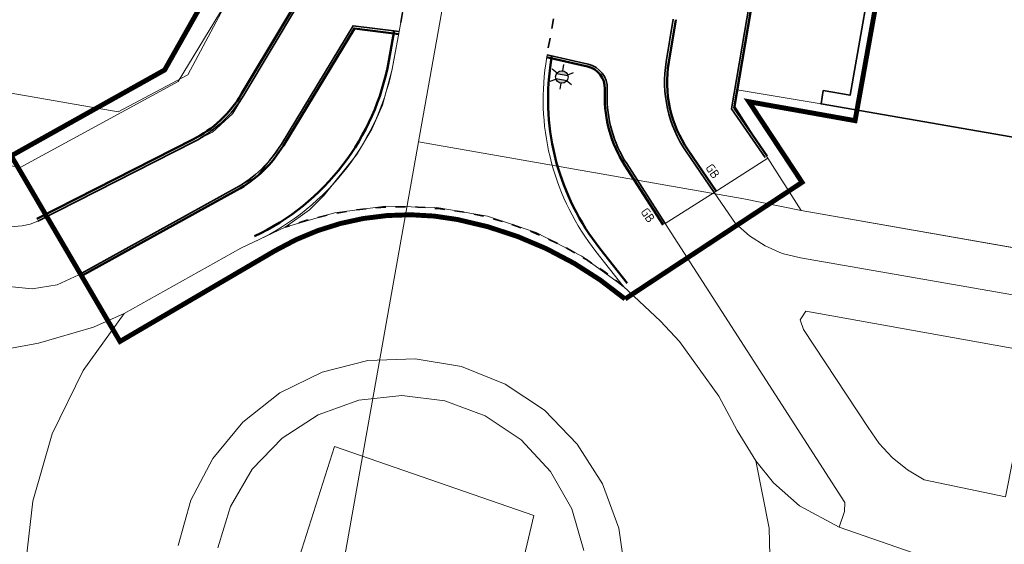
# Model space of a CAD drawing. Header units: metres. Extents: x 2514 to 227642, y 1683 to 852646.
# Tile 5 of 256: x 113492 to 113532, y 426248 to 426269. Entities that reach past the tile are written whole.
import ezdxf
from ezdxf.enums import TextEntityAlignment as Align
from ezdxf.lldxf.tags import DXFTag

# ---------------------------------------------------------------- set-up
doc = ezdxf.new("R2010")
doc.units = ezdxf.units.M
doc.linetypes.add('XX-CENTER', pattern=[8, 5, -1, 1, -1])
doc.linetypes.add('ZZ-HIDDEN-SO', pattern=[4, 2, -2])
for name, color, linetype, lineweight in [('B-WE-GR-BEPLANTING_CULTUUR_HEESTERS-GV', 252, 'Continuous', 18), ('B-WE-GR-BEPLANTING_CULTUUR_VASTE PLANTENVAK-GV', 252, 'Continuous', 18), ('B-WE-GR-GROENVOORZIENING-GV', 252, 'Continuous', 18), ('B-WE-KG-GRENS_PERCEEL-GV', 252, 'KG-PERCEEL', 18), ('B-WE-OG-BEBOUWING-GV', 4, 'Continuous', 35), ('B-WE-OG-TERREIN_CULTUURSCHEIDING-GV', 252, 'Continuous', 18), ('B-WE-VH-VERHARDING_ASFALT-GV', 252, 'Continuous', 18), ('B-WE-VH-VERHARDING_GESLOTEN-GV', 252, 'Continuous', 18), ('B-WE-VH-VERHARDING_OPEN-GV', 252, 'Continuous', 18), ('B-WE-VH-VERHARDING_TEGEL-GV', 252, 'Continuous', 18), ('N-WE-IE-MEUBILAIR_WEGMEUBILAIR_LICHTMAST-S', 7, 'Continuous', 25), ('N-WE-KG-WERKGRENS-G', 7, 'XX-CENTER', 35), ('N-WE-VH-KANTOPSLUITING-T18', 1, 'Continuous', 18), ('N-WE-VH-KANTOPSLUITING_ACHTERKANTBAND-G', 1, 'Continuous', 50), ('N-WE-VH-KANTOPSLUITING_GAZONBAND-G', 1, 'Continuous', 35), ('N-WE-VH-KANTOPSLUITING_OPSLUITBAND_60X200-G', 1, 'Continuous', 35), ('N-WE-VH-KANTOPSLUITING_TROTTOIRBAND_130 150-G', 2, 'Continuous', 13), ('N-WE-VH-MATERIAALGRENS-G', 7, 'ZZ-HIDDEN-SO', 35)]:
    doc.layers.add(name, color=color, linetype=linetype, lineweight=lineweight)
doc.styles.add('NLCS-ISO', font='NLCS-ISO.ttf', dxfattribs={"height": 1.8})
doc.styles.add('NLCS-ISO-M200-T18', font='NLCS-ISO.ttf', dxfattribs={"height": 0.36})
doc.styles.get("Standard").update_dxf_attribs({"font": 'romans'})
tags = doc.linetypes.add('KG-PERCEEL', pattern='A,5.5,-2,["P",Standard,S=1.8,R=0,X=-0.5,Y=-0.9],-2,5.5,-2,[5,NLCS.SHX,S=0.75,R=0,X=0,Y=0],-2', length=19).pattern_tags.tags
tags[6] = DXFTag(74, 10)

# ---------------------------------------------------------------- blocks, each defined once
blk = doc.blocks.new('N-SIE-WEG_LICHTMAST-SO')
h = blk.add_hatch(color=256)
h.paths.add_polyline_path([(1.16, 0.5, 0.658505), (-1.16, 0.5)])
h.paths.add_polyline_path([(-1.16, -0.5, 0.658505), (1.16, -0.5)])
at = {"flags": 128}
for points in [[(0, 1.27), (0, 2.53)], [(-2.19, 1.27), (-1.1, 0.63)], [(-1.16, 0.5), (1.16, 0.5)], [(1.1, 0.63), (2.19, 1.27)], [(-2.19, -1.27), (-1.1, -0.63)], [(-1.16, -0.5), (1.16, -0.5)], [(0, -1.27), (0, -2.53)], [(2.19, -1.27), (1.1, -0.63)]]:
    blk.add_lwpolyline(points, dxfattribs=at)
at = {"ltscale": 0.5}
blk.add_circle((0, 0), 1.27, dxfattribs=at)
at = {"style": 'NLCS-ISO'}
blk.add_attdef('TYPE', text='', height=1.8, dxfattribs=at).set_placement((0, 2.53), align=Align.BOTTOM_CENTER)

msp = doc.modelspace()

# ---------------------------------------------------------------- linework, layer by layer
at = {"layer": 'B-WE-GR-BEPLANTING_CULTUUR_HEESTERS-GV'}
msp.add_lwpolyline([(113512.943, 426249.297), (113504.843, 426252.104), (113502.1, 426243.461), (113510.998, 426241.069)], close=True, dxfattribs=at)
at = {"layer": 'B-WE-GR-BEPLANTING_CULTUUR_VASTE PLANTENVAK-GV'}
msp.add_lwpolyline([(113514.971, 426247.879), (113514.48, 426249.562), (113513.615, 426251.086), (113512.421, 426252.37), (113510.963, 426253.343), (113509.32, 426253.954), (113507.581, 426254.17), (113505.839, 426253.978), (113504.188, 426253.39), (113502.717, 426252.437), (113501.505, 426251.171), (113500.618, 426249.659), (113500.103, 426247.984)], dxfattribs=at)
msp.add_lwpolyline([(113502.1, 426243.461), (113504.843, 426252.104), (113512.943, 426249.297), (113510.998, 426241.069)], close=True, dxfattribs=at)
at = {"layer": 'B-WE-GR-GROENVOORZIENING-GV'}
msp.add_lwpolyline([(113483.322, 426265.027), (113492.08, 426263.431), (113498.501, 426266.923), (113502.039, 426272.769), (113499.731, 426273.172), (113486.416, 426275.499)], dxfattribs=at)
at = {"layer": 'B-WE-KG-GRENS_PERCEEL-GV', "ltscale": 0.2}
for points in [[(113521.088, 426265.942), (113535.919, 426353.136), (113537.401, 426352.886), (113547.774, 426411.026), (113531.863, 426413.817), (113512.595, 426303.635), (113515.142, 426303.095), (113508.258, 426264.47), (113521.47, 426262.156), (113523.793, 426261.678)], [(113521.088, 426265.942), (113523.793, 426261.678), (113590.685, 426249.967), (113594.417, 426263.673), (113613.404, 426333.394), (113567.197, 426341.322), (113568.102, 426347.7), (113561.845, 426348.757), (113561.525, 426348.811), (113537.401, 426352.886)], [(113483.069, 426267.963), (113485.039, 426267.619), (113496.069, 426265.691), (113498.886, 426267.195), (113507.831, 426283.947), (113511.539, 426305.272), (113510.97, 426305.37), (113510.741, 426305.409), (113490.464, 426308.902), (113490.23, 426308.942)], [(113505.235, 426247.513), (113508.258, 426264.47)]]:
    msp.add_lwpolyline(points, dxfattribs=at)
at = {"layer": 'B-WE-OG-BEBOUWING-GV'}
msp.add_lwpolyline([(113532.517, 426304.73), (113525.775, 426266.368), (113524.691, 426266.556), (113524.597, 426266.014), (113534.805, 426264.241), (113535.042, 426265.621), (113537.2, 426265.249), (113536.963, 426263.87), (113537.377, 426263.798), (113537.034, 426261.808), (113535.773, 426262.025), (113535.706, 426261.641), (113546.764, 426259.737), (113546.847, 426260.272), (113545.756, 426260.46), (113552.898, 426301.164)], dxfattribs=at)
at = {"layer": 'B-WE-OG-TERREIN_CULTUURSCHEIDING-GV'}
for points in [[(113507.468, 426268.951), (113505.599, 426269.191), (113502.489, 426264.051), (113501.691, 426263.069), (113494.462, 426259.071), (113493.582, 426258.66), (113492.573, 426258.503), (113489.337, 426258.828), (113488.634, 426258.579), (113488.424, 426258.183), (113488.01, 426256.194), (113489.564, 426255.903), (113491.588, 426256.062), (113492.826, 426256.292), (113495.061, 426256.939), (113496.307, 426257.494), (113501.037, 426260.152), (113502.845, 426261.006), (113503.831, 426261.718), (113504.421, 426262.301), (113505.741, 426263.94), (113506.367, 426264.991), (113506.796, 426265.968), (113507.192, 426267.419)], [(113533.257, 426255.927), (113523.976, 426257.589), (113523.747, 426257.243), (113523.885, 426256.853), (113526.508, 426252.876), (113526.952, 426252.224), (113527.487, 426251.644), (113528.102, 426251.149), (113528.783, 426250.75), (113532.082, 426250.054)]]:
    msp.add_lwpolyline(points, close=True, dxfattribs=at)
at = {"layer": 'B-WE-VH-VERHARDING_ASFALT-GV'}
for points in [[(113522.566, 426245.988), (113522.497, 426248.781), (113521.945, 426251.519), (113521.189, 426252.746), (113520.45, 426254.147), (113518.847, 426256.357), (113518.087, 426257.195), (113516.571, 426258.606), (113514.883, 426259.83), (113513.03, 426260.785), (113511.054, 426261.45), (113509, 426261.809), (113506.916, 426261.854), (113504.848, 426261.584), (113502.845, 426261.006), (113501.037, 426260.152), (113496.307, 426257.494), (113494.638, 426255.179), (113493.387, 426252.614), (113492.592, 426249.874), (113492.274, 426247.038)], [(113498.497, 426248.08), (113499.017, 426249.921), (113499.907, 426251.615), (113501.13, 426253.086), (113502.632, 426254.271), (113504.348, 426255.117), (113506.202, 426255.589), (113508.114, 426255.664), (113510, 426255.341), (113511.777, 426254.632), (113513.368, 426253.57), (113514.703, 426252.199), (113515.724, 426250.581), (113516.387, 426248.786), (113516.662, 426246.893)], [(113528.34, 426247.776), (113525.328, 426248.82), (113523.729, 426249.686), (113522.672, 426250.618), (113521.945, 426251.519), (113522.497, 426248.781), (113522.566, 426245.988)]]:
    msp.add_lwpolyline(points, dxfattribs=at)
at = {"layer": 'B-WE-VH-VERHARDING_GESLOTEN-GV'}
msp.add_lwpolyline([(113492.274, 426247.038), (113492.592, 426249.874), (113493.387, 426252.614), (113494.638, 426255.179), (113496.307, 426257.494), (113495.061, 426256.939), (113492.826, 426256.292), (113491.588, 426256.062)], dxfattribs=at)
at = {"layer": 'B-WE-VH-VERHARDING_OPEN-GV'}
for points in [[(113507.895, 426271.295), (113504.456, 426271.887), (113500.72, 426265.629), (113499.899, 426264.864), (113492.803, 426261.256), (113492.496, 426261.131), (113492.172, 426261.058), (113491.841, 426261.04), (113491.511, 426261.076), (113482.836, 426262.78), (113482.3, 426260.303), (113486.345, 426259.488), (113485.76, 426256.644), (113488.01, 426256.194), (113488.424, 426258.183), (113488.634, 426258.579), (113489.337, 426258.828), (113492.573, 426258.503), (113493.582, 426258.66), (113494.462, 426259.071), (113501.691, 426263.069), (113502.489, 426264.051), (113505.599, 426269.191), (113507.468, 426268.951)], [(113524.597, 426266.014), (113521.192, 426266.581), (113521.088, 426265.942), (113522.441, 426263.81), (113523.793, 426261.678), (113546.464, 426257.709), (113546.764, 426259.737), (113535.706, 426261.641), (113535.773, 426262.025), (113537.034, 426261.808), (113537.377, 426263.798), (113536.963, 426263.87), (113537.2, 426265.249), (113535.042, 426265.621), (113534.805, 426264.241)]]:
    msp.add_lwpolyline(points, close=True, dxfattribs=at)
for points in [[(113516.662, 426246.893), (113516.387, 426248.786), (113515.724, 426250.581), (113514.703, 426252.199), (113513.368, 426253.57), (113511.777, 426254.632), (113510, 426255.341), (113508.114, 426255.664), (113506.202, 426255.589), (113504.348, 426255.117), (113502.632, 426254.271), (113501.13, 426253.086), (113499.907, 426251.615), (113499.017, 426249.921), (113498.497, 426248.08)], [(113500.103, 426247.984), (113500.618, 426249.659), (113501.505, 426251.171), (113502.717, 426252.437), (113504.188, 426253.39), (113505.839, 426253.978), (113507.581, 426254.17), (113509.32, 426253.954), (113510.963, 426253.343), (113512.421, 426252.37), (113513.615, 426251.086), (113514.48, 426249.562), (113514.971, 426247.879)]]:
    msp.add_lwpolyline(points, dxfattribs=at)
at = {"layer": 'B-WE-VH-VERHARDING_TEGEL-GV'}
for points in [[(113523.793, 426261.678), (113522.441, 426263.81), (113520.262, 426262.419), (113521.123, 426261.163), (113521.688, 426260.656), (113522.327, 426260.246), (113523.024, 426259.944), (113523.76, 426259.757), (113596.576, 426247.058), (113598.468, 426246.038), (113617.048, 426242.679), (113628.613, 426242.788), (113628.913, 426244.932), (113620.393, 426244.86), (113617.49, 426244.903), (113601.98, 426247.556), (113599.895, 426247.958), (113599.075, 426248.904), (113596.28, 426249.992), (113594.371, 426249.322), (113590.67, 426249.97), (113547.724, 426257.488), (113546.464, 426257.709)], [(113528.783, 426250.75), (113528.102, 426251.149), (113527.487, 426251.644), (113526.952, 426252.224), (113526.508, 426252.876), (113523.885, 426256.853), (113523.747, 426257.243), (113523.976, 426257.589), (113533.257, 426255.927), (113532.082, 426250.054)]]:
    msp.add_lwpolyline(points, close=True, dxfattribs=at)
msp.add_lwpolyline([(113596.576, 426247.058), (113523.76, 426259.757), (113523.024, 426259.944), (113522.327, 426260.246), (113521.688, 426260.656), (113521.123, 426261.163), (113520.262, 426262.419), (113518.276, 426261.15), (113525.562, 426249.821), (113525.549, 426249.463), (113525.328, 426248.82), (113528.34, 426247.776)], dxfattribs=at)
at = {"layer": 'N-WE-KG-WERKGRENS-G', "ltscale": 0.5, "const_width": 0.2, "flags": 128}
msp.add_lwpolyline([(113539.652, 426425.541), (113533.034, 426426.579), (113512.978, 426310.885), (113509.106, 426305.095), (113507.039, 426292.73), (113504.728, 426279.396), (113497.949, 426267.392), (113491.721, 426263.905), (113496.136, 426256.365), (113502.435, 426260.053, -0.182232), (113509.838, 426261.318, -0.126544), (113516.642, 426258.09), (113523.828, 426262.829), (113521.668, 426266.104), (113525.98, 426265.334), (113539.291, 426339.571), (113541.863, 426353.106), (113543.716, 426365.72), (113550.178, 426401.905), (113551.547, 426409.78), (113574.553, 426405.734), (113573.157, 426397.506), (113607.198, 426391.573), (113606.914, 426389.946), (113619.162, 426387.845), (113613.609, 426356.275), (113601.182, 426358.276), (113600.845, 426356.182), (113597.954, 426356.648), (113593.562, 426350.547), (113574.97, 426354.003), (113574.327, 426350.546), (113615.634, 426343.691), (113593.57, 426263.699, 0.356973), (113596.583, 426256.89), (113595.271, 426248.698), (113599.487, 426248.023), (113601.054, 426254.868), (113602.72, 426255.869), (113636.901, 426249.843), (113711.239, 426237.251), (113711.078, 426236.35), (113716.526, 426235.533), (113716.685, 426236.595), (113718.512, 426236.321), (113734.103, 426277.353), (113735.865, 426278.617), (113776.182, 426271.575), (113774.564, 426262.996), (113804.256, 426258), (113798.274, 426223.759), (113796.469, 426212.743), (113816.717, 426209.189), (113821.532, 426236.979), (113822.449, 426236.82), (113823.388, 426242.034), (113822.132, 426242.26), (113830.108, 426272.94), (113832.685, 426287.571), (113850.983, 426284.543), (113878.799, 426279.99), (113865.198, 426203.132), (113884.246, 426200.097), (113884.458, 426196.374), (113883.446, 426190.397), (113921.214, 426183.978), (113921.482, 426185.328), (113923.778, 426184.872), (113926.223, 426198.093), (113928.449, 426210.745), (113964.907, 426204.42), (113960.406, 426178.602), (113963.561, 426178.134), (113967.734, 426203.401), (113997.515, 426198.193), (113998.702, 426198.006), (113998.957, 426199.616), (114022.375, 426195.633), (114018.261, 426170.621), (114024.177, 426169.647), (114029.085, 426200.395), (114026.448, 426200.718), (114031.499, 426230.088), (114054.44, 426226.248), (114057.477, 426225.696), (114056.841, 426222.197), (114059.961, 426221.626), (114065.65, 426244.354), (114035.59, 426249.218), (114041.184, 426283.399), (114056.073, 426280.709), (114056.721, 426283.698), (114042.185, 426286.164), (114046.915, 426313.16), (114065.34, 426310.078), (114066.402, 426316.804), (114058.916, 426317.879), (114056.3, 426327.344), (114067.79, 426392.772), (114039.145, 426397.909), (113967.805, 426410.127), (113958.58, 426362.909), (114027.859, 426351.392), (114036.556, 426349.826), (114034.317, 426336.794), (114032.043, 426337.194), (114031.497, 426333.947), (114035.343, 426333.283), (114031.409, 426310.162), (113989.982, 426317.452), (113994.21, 426340.55), (114008.87, 426338.023), (114009.525, 426341.433), (113875.208, 426365.513)], format="xyb", dxfattribs=at)
at = {"layer": 'N-WE-VH-KANTOPSLUITING_ACHTERKANTBAND-G', "ltscale": 0.2}
msp.add_line((113515.619, 426260.138), (113516.728, 426258.73), dxfattribs=at)
at = {"layer": 'N-WE-VH-KANTOPSLUITING_ACHTERKANTBAND-G', "ltscale": 0.2, "flags": 128}
msp.add_lwpolyline([(113522.407, 426263.888), (113521.071, 426265.84), (113526.705, 426298.963)], dxfattribs=at)
at = {"layer": 'N-WE-VH-KANTOPSLUITING_ACHTERKANTBAND-G', "ltscale": 0.2}
for points in [[(113492.758, 426261.345), (113499.09, 426264.565, 0.141483), (113501.076, 426266.421), (113504.37, 426271.938)], [(113520.345, 426262.476), (113519.204, 426264.14, -0.193504), (113518.413, 426267.709), (113518.699, 426269.435)], [(113494.51, 426258.983), (113500.878, 426262.505, 0.131115), (113502.774, 426264.328), (113505.651, 426269.084), (113507.455, 426268.852)], [(113501.591, 426260.635, 0.242405), (113507.05, 426267.758), (113507.271, 426268.986)], [(113513.452, 426267.913), (113515.123, 426267.528, -0.356254), (113515.821, 426266.63), (113515.816, 426266.414, 0.150014), (113516.625, 426263.533), (113518.192, 426261.096)], [(113513.672, 426267.981), (113513.618, 426267.607, 0.205588), (113515.619, 426260.138, 0.205588)]]:
    msp.add_lwpolyline(points, format="xyb", dxfattribs=at)
at = {"layer": 'N-WE-VH-KANTOPSLUITING_GAZONBAND-G', "ltscale": 0.2}
for points in [[(113492.803, 426261.256), (113499.135, 426264.476, 0.141483), (113501.162, 426266.37), (113504.456, 426271.887)], [(113520.262, 426262.419), (113519.122, 426264.084, -0.193504), (113518.314, 426267.726), (113518.6, 426269.451)], [(113494.462, 426259.071), (113500.83, 426262.593, 0.131115), (113502.688, 426264.38), (113505.599, 426269.191), (113507.468, 426268.951)], [(113513.474, 426268.01), (113515.145, 426267.626, -0.356254), (113515.921, 426266.627), (113515.916, 426266.412, 0.150014), (113516.709, 426263.587), (113518.276, 426261.15)]]:
    msp.add_lwpolyline(points, format="xyb", dxfattribs=at)
at = {"layer": 'N-WE-VH-KANTOPSLUITING_OPSLUITBAND_60X200-G', "ltscale": 0.2, "flags": 128}
msp.add_lwpolyline([(113522.325, 426263.832), (113520.965, 426265.817), (113526.606, 426298.98)], dxfattribs=at)
at = {"layer": 'N-WE-VH-KANTOPSLUITING_TROTTOIRBAND_130 150-G', "ltscale": 0.2}
msp.add_line((113515.462, 426260.014), (113516.571, 426258.606), dxfattribs=at)
for points in [[(113501.676, 426260.454, 0.242405), (113507.247, 426267.723), (113507.468, 426268.951)], [(113513.474, 426268.01), (113513.42, 426267.636, 0.205588), (113515.462, 426260.014)]]:
    msp.add_lwpolyline(points, format="xyb", dxfattribs=at)
at = {"layer": 'N-WE-VH-MATERIAALGRENS-G', "ltscale": 0.2}
for p, q in [((113507.895, 426271.295), (113507.468, 426268.951)), ((113513.884, 426270.264), (113513.474, 426268.01))]:
    msp.add_line(p, q, dxfattribs=at)
msp.add_arc((113507.609, 426247.803), 14.036, 50.3222, 109.8419, dxfattribs=at)

# ---------------------------------------------------------------- block references
at = {"layer": 'N-WE-IE-MEUBILAIR_WEGMEUBILAIR_LICHTMAST-S', "xscale": 0.2, "yscale": 0.2, "zscale": 0.2, "rotation": 350.1566500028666}
msp.add_blockref('N-SIE-WEG_LICHTMAST-SO', (113514.075, 426267.11), dxfattribs=at)

# ---------------------------------------------------------------- texts
at = {"layer": 'N-WE-VH-KANTOPSLUITING-T18', "style": 'NLCS-ISO-M200-T18'}
for p in [(113519.887, 426263.421), (113517.254, 426261.632)]:
    msp.add_text('GB', height=0.36, rotation=304.4063, dxfattribs=at).set_placement(p)

doc.saveas('drawing.dxf')
